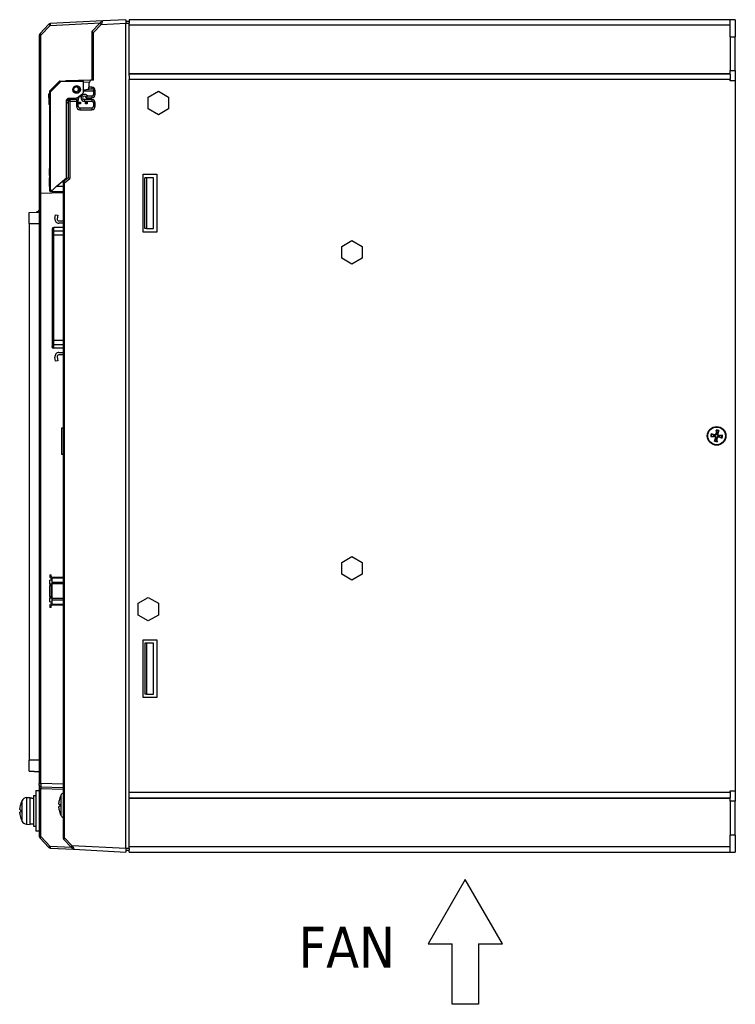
# Model space of a CAD drawing. Extents: x 2664 to 3343, y -1898 to 249.
# Tile 48 of 91: x 2904 to 3115, y -1718 to -1429. Entities that reach past the tile are written whole.
import ezdxf

# ---------------------------------------------------------------- set-up
doc = ezdxf.new("R2010")
doc.units = 0
for name, color, linetype in [('2', 2, 'CONTINUOUS'), ('可見__ISO_', 7, 'CONTINUOUS'), ('窄部可見__ISO_', 7, 'CONTINUOUS')]:
    doc.layers.add(name, color=color, linetype=linetype)
doc.styles.get("Standard").update_dxf_attribs({"font": 'TAHOMA.TTF'})

msp = doc.modelspace()

# ---------------------------------------------------------------- linework, layer by layer
at = {"layer": '2', "color": 7}
for p, q in [((3035.303, -1681.757), (3024.35, -1700.729)), ((3046.257, -1700.729), (3035.303, -1681.757)), ((3024.35, -1700.729), (3031.439, -1700.729)), ((3031.439, -1718.493), (3031.439, -1700.729)), ((3039.168, -1700.729), (3046.257, -1700.729)), ((3039.168, -1700.729), (3039.168, -1718.493)), ((3039.168, -1718.493), (3031.439, -1718.493))]:
    msp.add_line(p, q, dxfattribs=at)
at = {"layer": '可見__ISO_'}
for p, q in [((2935.326, -1428.674), (2928.521, -1429.03)), ((2935.326, -1428.674), (2935.326, -1429.672)), ((3113.326, -1428.674), (2936.326, -1428.674)), ((2936.326, -1428.674), (2936.326, -1429.177)), ((3114.826, -1428.674), (3113.326, -1428.674)), ((3113.326, -1433.674), (3113.326, -1428.674)), ((3114.826, -1428.674), (3114.826, -1433.674)), ((2912.685, -1429.998), (2909.963, -1432.865)), ((2928.521, -1429.03), (2913.021, -1429.842)), ((2927.686, -1429.711), (2925.326, -1432.198)), ((2927.686, -1429.711), (2928.185, -1429.185)), ((2936.326, -1429.177), (2935.326, -1429.177)), ((2935.326, -1672.675), (2935.326, -1429.672)), ((2936.326, -1429.177), (2936.326, -1429.677)), ((2936.326, -1445.108), (2936.326, -1429.677)), ((2909.826, -1433.209), (2909.826, -1479.857)), ((2925.326, -1432.198), (2925.326, -1446.464)), ((2925.326, -1432.198), (2925.326, -1432.198)), ((3113.326, -1433.674), (3113.326, -1443.674)), ((3114.826, -1443.674), (3114.826, -1433.674)), ((3113.326, -1444.674), (2936.326, -1444.674)), ((2936.326, -1445.108), (2936.326, -1446.274)), ((3113.326, -1444.674), (3113.326, -1443.674)), ((3113.326, -1443.674), (3114.826, -1443.674)), ((3113.326, -1444.674), (3113.326, -1446.274)), ((3114.826, -1443.674), (3114.826, -1446.674)), ((2915.738, -1446.829), (2912.914, -1449.653)), ((2915.95, -1446.741), (2916.25, -1446.741)), ((2916.25, -1446.741), (2922.826, -1446.741)), ((2924.926, -1446.475), (2917.813, -1446.661)), ((2922.826, -1449.991), (2922.826, -1446.741)), ((2924.926, -1446.475), (2924.426, -1447.474)), ((2924.426, -1447.474), (2924.426, -1448.539)), ((2924.426, -1449.04), (2924.426, -1448.539)), ((2924.426, -1449.04), (2925.313, -1449.017)), ((2924.426, -1449.04), (2924.426, -1449.174)), ((2925.8, -1446.452), (2924.926, -1446.475)), ((2936.326, -1656.074), (2936.326, -1446.274)), ((3113.326, -1446.674), (3113.326, -1446.274)), ((3114.826, -1446.674), (3113.326, -1446.674)), ((3114.826, -1446.674), (3114.826, -1655.674)), ((2912.626, -1450.577), (2912.626, -1450.497)), ((2912.826, -1450.497), (2912.626, -1450.497)), ((2912.626, -1451.344), (2912.626, -1450.577)), ((2912.626, -1451.345), (2912.626, -1451.344)), ((2912.826, -1451.345), (2912.626, -1451.345)), ((2912.626, -1451.345), (2912.626, -1451.362)), ((2912.826, -1451.362), (2912.626, -1451.362)), ((2912.626, -1451.362), (2912.626, -1451.465)), ((2912.826, -1451.465), (2912.626, -1451.465)), ((2912.626, -1451.69), (2912.626, -1451.465)), ((2912.626, -1451.69), (2912.626, -1451.697)), ((2912.826, -1451.69), (2912.626, -1451.69)), ((2912.826, -1451.697), (2912.626, -1451.697)), ((2912.626, -1451.697), (2912.626, -1451.716)), ((2912.826, -1451.716), (2912.626, -1451.716)), ((2912.626, -1451.716), (2912.626, -1451.723)), ((2912.626, -1451.723), (2912.626, -1452.061)), ((2912.826, -1451.723), (2912.626, -1451.723)), ((2912.826, -1449.865), (2912.826, -1478.941)), ((2918.326, -1451.741), (2917.826, -1452.241)), ((2918.326, -1451.741), (2920.659, -1451.741)), ((2920.959, -1451.641), (2922.626, -1450.391)), ((2921.926, -1451.415), (2921.446, -1451.415)), ((2921.926, -1450.916), (2921.926, -1451.415)), ((2925.826, -1449.674), (2922.826, -1449.674)), ((2923.778, -1450.915), (2923.926, -1450.915)), ((2923.926, -1450.915), (2923.926, -1451.074)), ((2925.326, -1451.174), (2923.991, -1451.174)), ((2925.826, -1449.517), (2925.826, -1450.674)), ((2941.926, -1451.441), (2944.926, -1449.709)), ((2941.926, -1454.906), (2941.926, -1451.441)), ((2944.926, -1449.709), (2947.926, -1451.441)), ((2947.926, -1451.441), (2947.926, -1454.906)), ((2912.826, -1452.061), (2912.626, -1452.061)), ((2912.626, -1452.061), (2912.626, -1452.215)), ((2912.626, -1452.215), (2912.626, -1452.229)), ((2912.826, -1452.215), (2912.626, -1452.215)), ((2912.826, -1452.229), (2912.626, -1452.229)), ((2912.626, -1452.229), (2912.626, -1452.271)), ((2912.826, -1452.271), (2912.626, -1452.271)), ((2912.626, -1452.271), (2912.626, -1452.312)), ((2912.826, -1452.312), (2912.626, -1452.312)), ((2912.626, -1452.312), (2912.626, -1452.398)), ((2912.826, -1452.398), (2912.626, -1452.398)), ((2912.626, -1452.398), (2912.626, -1452.503)), ((2912.826, -1452.503), (2912.626, -1452.503)), ((2912.626, -1452.503), (2912.626, -1452.57)), ((2912.826, -1452.57), (2912.626, -1452.57)), ((2912.626, -1452.57), (2912.626, -1452.652)), ((2912.826, -1452.652), (2912.626, -1452.652)), ((2912.626, -1452.652), (2912.626, -1452.775)), ((2912.826, -1452.775), (2912.626, -1452.775)), ((2912.626, -1452.775), (2912.626, -1452.845)), ((2912.626, -1452.845), (2912.626, -1453.625)), ((2912.626, -1453.625), (2912.626, -1453.645)), ((2912.826, -1453.625), (2912.626, -1453.625)), ((2912.826, -1453.645), (2912.626, -1453.645)), ((2912.626, -1453.645), (2912.626, -1453.657)), ((2912.826, -1453.657), (2912.626, -1453.657)), ((2912.626, -1453.663), (2912.626, -1453.657)), ((2912.826, -1453.663), (2912.626, -1453.663)), ((2918.326, -1452.174), (2917.826, -1452.674)), ((2917.826, -1475.241), (2917.826, -1452.241)), ((2918.326, -1452.174), (2918.826, -1452.174)), ((2918.326, -1452.674), (2918.326, -1475.174)), ((2920.826, -1452.174), (2918.826, -1452.174)), ((2921.326, -1452.674), (2921.326, -1452.377)), ((2921.326, -1454.174), (2921.326, -1452.674)), ((2921.426, -1453.415), (2921.426, -1452.915)), ((2921.426, -1452.915), (2921.926, -1452.915)), ((2921.926, -1453.415), (2921.426, -1453.415)), ((2925.326, -1454.674), (2921.826, -1454.674)), ((2921.926, -1452.915), (2921.926, -1453.415)), ((2923.126, -1452.674), (2925.326, -1452.674)), ((2923.426, -1453.415), (2923.426, -1452.915)), ((2923.426, -1452.915), (2923.926, -1452.915)), ((2923.926, -1453.415), (2923.426, -1453.415)), ((2923.926, -1452.915), (2923.926, -1453.415)), ((2925.826, -1453.174), (2925.826, -1454.174)), ((2944.926, -1456.638), (2941.926, -1454.906)), ((2947.926, -1454.906), (2944.926, -1456.638)), ((2912.726, -1472.495), (2912.726, -1472.502)), ((2912.826, -1472.495), (2912.726, -1472.495)), ((2912.826, -1472.502), (2912.726, -1472.502)), ((2912.726, -1472.502), (2912.726, -1472.524)), ((2912.826, -1472.524), (2912.726, -1472.524)), ((2912.726, -1472.524), (2912.726, -1472.531)), ((2912.826, -1472.531), (2912.726, -1472.531)), ((2912.726, -1472.531), (2912.726, -1474.53)), ((2912.826, -1474.53), (2912.726, -1474.53)), ((2912.726, -1474.53), (2912.726, -1474.532)), ((2912.826, -1474.532), (2912.726, -1474.532)), ((2912.726, -1474.532), (2912.726, -1474.556)), ((2912.826, -1474.556), (2912.726, -1474.556)), ((2912.726, -1474.556), (2912.726, -1474.565)), ((2912.826, -1474.565), (2912.726, -1474.565)), ((2918.326, -1475.174), (2917.006, -1476.274)), ((2940.426, -1491.174), (2940.426, -1474.174)), ((2940.426, -1474.174), (2944.426, -1474.174)), ((2941.426, -1475.174), (2940.926, -1475.174)), ((2940.926, -1490.174), (2940.926, -1475.174)), ((2941.426, -1475.174), (2941.426, -1490.174)), ((2943.426, -1475.174), (2941.426, -1475.174)), ((2943.426, -1490.174), (2943.426, -1475.174)), ((2944.426, -1474.174), (2944.426, -1491.174)), ((2912.826, -1475.241), (2912.726, -1475.241)), ((2912.726, -1475.241), (2912.726, -1477.741)), ((2912.826, -1477.741), (2912.726, -1477.741)), ((2914.826, -1477.741), (2913.626, -1478.941)), ((2914.826, -1477.741), (2917.826, -1475.241)), ((2916.826, -1477.741), (2914.826, -1477.741)), ((2916.626, -1476.241), (2916.826, -1476.241)), ((2916.826, -1476.075), (2916.826, -1476.658)), ((2916.826, -1476.658), (2916.826, -1479.174)), ((2909.826, -1479.857), (2910.313, -1479.844)), ((2909.826, -1479.857), (2909.826, -1653.503)), ((2916.826, -1479.674), (2910.313, -1479.844)), ((2913.126, -1479.241), (2913.326, -1479.241)), ((2913.626, -1478.941), (2913.326, -1479.241)), ((2913.326, -1479.241), (2916.826, -1479.241)), ((2917.096, -1479.174), (2916.826, -1479.174)), ((2916.826, -1479.174), (2916.826, -1479.241)), ((2916.826, -1479.674), (2917.096, -1479.666)), ((2916.826, -1479.674), (2916.826, -1669.505)), ((2917.096, -1479.174), (2917.096, -1479.666)), ((2906.826, -1485.435), (2909.826, -1485.331)), ((2906.826, -1488.673), (2906.826, -1485.435)), ((2914.443, -1487.205), (2914.634, -1486.064)), ((2914.634, -1486.064), (2915.324, -1486.179)), ((2915.324, -1486.179), (2915.133, -1487.32)), ((2906.826, -1488.673), (2906.826, -1646.673)), ((2915.626, -1487.903), (2916.826, -1487.903)), ((2916.826, -1488.603), (2915.626, -1488.603)), ((2913.592, -1490.338), (2913.592, -1490.364)), ((2913.592, -1490.364), (2913.592, -1491.385)), ((2913.592, -1491.385), (2913.592, -1492.128)), ((2913.592, -1492.128), (2913.592, -1523.107)), ((2916.826, -1489.838), (2914.092, -1489.838)), ((2916.826, -1489.838), (2914.092, -1489.838)), ((2916.826, -1489.838), (2914.092, -1489.838)), ((2944.426, -1491.174), (2940.426, -1491.174)), ((2941.426, -1490.174), (2940.926, -1490.174)), ((2941.426, -1490.174), (2943.426, -1490.174)), ((2998.926, -1495.441), (3001.926, -1493.709)), ((2998.926, -1498.906), (2998.926, -1495.441)), ((3001.926, -1493.709), (3004.926, -1495.441)), ((3004.926, -1495.441), (3004.926, -1498.906)), ((3001.926, -1500.638), (2998.926, -1498.906)), ((3004.926, -1498.906), (3001.926, -1500.638)), ((2913.592, -1523.107), (2913.592, -1523.85)), ((2913.592, -1523.85), (2913.592, -1524.871)), ((2913.592, -1524.871), (2913.592, -1524.898)), ((2916.826, -1525.398), (2914.092, -1525.398)), ((2915.626, -1526.633), (2916.826, -1526.633)), ((2916.826, -1527.333), (2915.626, -1527.333)), ((2914.634, -1529.172), (2914.443, -1528.031)), ((2915.324, -1529.056), (2914.634, -1529.172)), ((2915.133, -1527.915), (2915.324, -1529.056)), ((2916.826, -1548.903), (2916.426, -1548.903)), ((2916.426, -1548.903), (2916.426, -1556.703)), ((3107.731, -1550.524), (3108.602, -1550.805)), ((3109.162, -1549.459), (3109.181, -1550.374)), ((3109.976, -1549.578), (3109.694, -1550.449)), ((3107.611, -1551.338), (3108.527, -1551.318)), ((3108.676, -1552.769), (3108.958, -1551.898)), ((3109.49, -1552.888), (3109.471, -1551.973)), ((3110.922, -1551.823), (3110.05, -1551.542)), ((3111.041, -1551.01), (3110.126, -1551.029)), ((2916.826, -1556.703), (2916.426, -1556.703)), ((2998.926, -1588.441), (3001.926, -1586.709)), ((3001.926, -1586.709), (3004.926, -1588.441)), ((2998.926, -1591.906), (2998.926, -1588.441)), ((3004.926, -1588.441), (3004.926, -1591.906)), ((2912.926, -1592.074), (2913.326, -1592.074)), ((2912.926, -1592.074), (2912.926, -1592.574)), ((2913.526, -1593.674), (2912.926, -1593.674)), ((2912.926, -1594.774), (2912.926, -1593.674)), ((2913.326, -1592.574), (2913.326, -1592.074)), ((2913.526, -1592.774), (2913.626, -1592.774)), ((2913.626, -1593.174), (2913.526, -1593.174)), ((2913.526, -1593.674), (2913.626, -1593.674)), ((2913.626, -1592.774), (2916.826, -1592.774)), ((2913.626, -1592.945), (2913.626, -1592.774)), ((2913.626, -1594.345), (2913.626, -1592.945)), ((3001.926, -1593.638), (2998.926, -1591.906)), ((3004.926, -1591.906), (3001.926, -1593.638)), ((2912.926, -1594.774), (2913.326, -1594.774)), ((2912.926, -1594.774), (2912.926, -1595.274)), ((2912.926, -1598.474), (2912.926, -1595.274)), ((2913.326, -1594.774), (2913.526, -1594.774)), ((2913.326, -1595.274), (2913.326, -1594.774)), ((2913.326, -1595.274), (2913.326, -1598.474)), ((2913.526, -1594.774), (2913.626, -1594.774)), ((2913.626, -1594.774), (2913.626, -1594.345)), ((2912.926, -1598.474), (2912.926, -1598.974)), ((2913.326, -1598.974), (2912.926, -1598.974)), ((2912.926, -1600.074), (2912.926, -1598.974)), ((2913.326, -1598.974), (2913.326, -1598.474)), ((2913.526, -1598.974), (2913.326, -1598.974)), ((2913.626, -1598.974), (2913.526, -1598.974)), ((2913.626, -1599.402), (2913.626, -1598.974)), ((2913.626, -1600.802), (2913.626, -1599.402)), ((2938.926, -1600.441), (2941.926, -1598.709)), ((2941.926, -1598.709), (2944.926, -1600.441)), ((2912.926, -1600.074), (2913.526, -1600.074)), ((2912.926, -1601.174), (2912.926, -1601.674)), ((2913.326, -1601.674), (2912.926, -1601.674)), ((2913.326, -1601.674), (2913.326, -1601.174)), ((2913.626, -1600.074), (2913.526, -1600.074)), ((2913.526, -1600.574), (2913.626, -1600.574)), ((2913.626, -1600.974), (2913.526, -1600.974)), ((2913.626, -1600.974), (2913.626, -1600.802)), ((2916.826, -1600.974), (2913.626, -1600.974)), ((2938.926, -1603.906), (2938.926, -1600.441)), ((2944.926, -1600.441), (2944.926, -1603.906)), ((2941.926, -1605.638), (2938.926, -1603.906)), ((2944.926, -1603.906), (2941.926, -1605.638)), ((2940.426, -1611.174), (2944.426, -1611.174)), ((2940.426, -1628.174), (2940.426, -1611.174)), ((2944.426, -1611.174), (2944.426, -1628.174)), ((2941.426, -1612.174), (2940.926, -1612.174)), ((2940.926, -1612.174), (2940.926, -1627.174)), ((2941.426, -1612.174), (2941.426, -1627.174)), ((2943.426, -1612.174), (2941.426, -1612.174)), ((2943.426, -1627.174), (2943.426, -1612.174)), ((2944.426, -1628.174), (2940.426, -1628.174)), ((2941.426, -1627.174), (2940.926, -1627.174)), ((2941.426, -1627.174), (2943.426, -1627.174)), ((2906.826, -1649.912), (2906.826, -1646.673)), ((2906.826, -1649.912), (2906.826, -1649.912)), ((2909.826, -1650.016), (2906.826, -1649.912)), ((2909.826, -1654.003), (2909.826, -1653.503)), ((2909.826, -1654.003), (2909.826, -1655.003)), ((2910.313, -1654.503), (2916.826, -1654.674)), ((2906.067, -1657.666), (2907.126, -1657.574)), ((2907.126, -1665.574), (2907.126, -1657.574)), ((2908.126, -1657.074), (2908.126, -1666.074)), ((2908.126, -1657.074), (2908.826, -1657.074)), ((2908.826, -1655.574), (2909.826, -1655.574)), ((2908.826, -1655.574), (2908.826, -1667.574)), ((2909.826, -1655.003), (2909.826, -1669.138)), ((2936.326, -1657.239), (2936.326, -1656.074)), ((2936.326, -1672.67), (2936.326, -1657.239)), ((2936.326, -1657.674), (3113.326, -1657.674)), ((3113.326, -1656.074), (3113.326, -1655.674)), ((3113.326, -1655.674), (3114.826, -1655.674)), ((3113.326, -1656.074), (3113.326, -1657.674)), ((3113.326, -1658.674), (3113.326, -1657.674)), ((3114.826, -1655.674), (3114.826, -1658.674)), ((2907.676, -1657.774), (2908.126, -1657.774)), ((2915.912, -1659.641), (2915.912, -1660.206)), ((3114.826, -1658.674), (3113.326, -1658.674)), ((3113.326, -1658.674), (3113.326, -1668.674)), ((3114.826, -1668.674), (3114.826, -1658.674)), ((2904.412, -1661.291), (2904.412, -1661.856)), ((2906.067, -1665.481), (2907.126, -1665.574)), ((2907.126, -1665.374), (2908.126, -1665.374)), ((2908.126, -1666.074), (2908.826, -1666.074)), ((2909.826, -1667.574), (2908.826, -1667.574)), ((3113.326, -1673.674), (3113.326, -1668.674)), ((3114.826, -1668.674), (3114.826, -1673.674)), ((2909.963, -1669.482), (2912.685, -1672.349)), ((2916.963, -1669.849), (2919.186, -1672.191)), ((2919.685, -1672.716), (2919.186, -1672.191)), ((2913.021, -1672.505), (2920.021, -1672.871)), ((2920.021, -1672.871), (2935.326, -1673.674)), ((2935.326, -1672.675), (2935.326, -1673.674)), ((2935.326, -1673.17), (2936.326, -1673.17)), ((2936.326, -1672.67), (2936.326, -1673.17)), ((2936.326, -1673.674), (2936.326, -1673.17)), ((2936.326, -1673.674), (3113.326, -1673.674)), ((3113.326, -1673.674), (3114.826, -1673.674))]:
    msp.add_line(p, q, dxfattribs=at)
at = {"layer": '可見__ISO_', "flags": 128}
for points in [[(2923.6, -1451.674), (2923.626, -1451.647), (2923.651, -1451.62), (2923.676, -1451.592), (2923.7, -1451.564), (2923.723, -1451.536), (2923.746, -1451.507), (2923.768, -1451.479), (2923.79, -1451.451), (2923.81, -1451.423), (2923.83, -1451.396), (2923.849, -1451.37), (2923.867, -1451.344), (2923.884, -1451.32), (2923.9, -1451.297), (2923.915, -1451.275), (2923.929, -1451.255), (2923.941, -1451.237), (2923.953, -1451.221), (2923.963, -1451.207), (2923.971, -1451.195), (2923.979, -1451.186), (2923.984, -1451.179), (2923.989, -1451.175), (2923.991, -1451.174)], [(2909.826, -1484.365), (2909.823, -1484.442), (2909.814, -1484.519), (2909.799, -1484.593), (2909.78, -1484.665), (2909.755, -1484.734), (2909.727, -1484.799), (2909.694, -1484.861), (2909.659, -1484.917), (2909.622, -1484.97), (2909.584, -1485.017), (2909.543, -1485.062), (2909.5, -1485.104), (2909.454, -1485.143), (2909.406, -1485.179), (2909.356, -1485.213), (2909.304, -1485.243), (2909.252, -1485.27), (2909.198, -1485.293), (2909.144, -1485.313), (2909.089, -1485.33), (2909.034, -1485.343), (2908.979, -1485.353), (2908.925, -1485.36), (2908.871, -1485.364)], [(2914.092, -1525.398), (2913.901, -1525.36), (2913.738, -1525.252), (2913.63, -1525.089), (2913.592, -1524.898)], [(3107.731, -1550.524), (3107.737, -1550.526), (3107.744, -1550.528), (3107.751, -1550.53), (3107.758, -1550.533), (3107.765, -1550.535), (3107.772, -1550.538), (3107.778, -1550.54), (3107.785, -1550.542), (3107.791, -1550.544), (3107.797, -1550.547), (3107.803, -1550.549), (3107.809, -1550.551), (3107.815, -1550.553), (3107.82, -1550.556), (3107.826, -1550.558), (3107.831, -1550.56), (3107.835, -1550.562), (3107.84, -1550.564), (3107.844, -1550.566), (3107.848, -1550.567), (3107.852, -1550.569), (3107.856, -1550.571), (3107.859, -1550.573), (3107.862, -1550.574)], [(3109.337, -1550.509), (3109.33, -1550.545), (3109.321, -1550.58), (3109.309, -1550.615), (3109.296, -1550.65), (3109.28, -1550.684), (3109.263, -1550.716), (3109.243, -1550.748), (3109.221, -1550.778), (3109.197, -1550.807), (3109.171, -1550.835), (3109.142, -1550.861), (3109.112, -1550.886), (3109.079, -1550.908), (3109.046, -1550.928), (3109.012, -1550.945), (3108.977, -1550.959), (3108.942, -1550.972), (3108.906, -1550.981), (3108.87, -1550.989), (3108.833, -1550.994), (3108.796, -1550.997), (3108.759, -1550.998), (3108.723, -1550.997), (3108.687, -1550.993)], [(3109.173, -1549.6), (3109.172, -1549.596), (3109.171, -1549.592), (3109.171, -1549.588), (3109.17, -1549.584), (3109.17, -1549.579), (3109.169, -1549.575), (3109.168, -1549.57), (3109.168, -1549.565), (3109.167, -1549.559), (3109.167, -1549.554), (3109.166, -1549.548), (3109.166, -1549.541), (3109.165, -1549.535), (3109.165, -1549.529), (3109.165, -1549.522), (3109.164, -1549.516), (3109.164, -1549.509), (3109.163, -1549.502), (3109.163, -1549.495), (3109.163, -1549.487), (3109.163, -1549.48), (3109.162, -1549.473), (3109.162, -1549.466), (3109.162, -1549.459)], [(3109.173, -1549.6), (3109.182, -1549.644), (3109.19, -1549.687), (3109.198, -1549.729), (3109.206, -1549.769), (3109.214, -1549.809), (3109.222, -1549.846), (3109.229, -1549.883), (3109.236, -1549.919), (3109.243, -1549.953), (3109.25, -1549.987), (3109.256, -1550.019), (3109.262, -1550.051), (3109.268, -1550.082), (3109.274, -1550.112), (3109.28, -1550.141), (3109.286, -1550.169), (3109.291, -1550.197), (3109.296, -1550.223), (3109.302, -1550.25), (3109.307, -1550.275), (3109.312, -1550.3), (3109.316, -1550.324), (3109.321, -1550.348), (3109.326, -1550.371)], [(3109.326, -1550.371), (3109.327, -1550.377), (3109.328, -1550.383), (3109.329, -1550.389), (3109.33, -1550.395), (3109.331, -1550.4), (3109.331, -1550.406), (3109.332, -1550.412), (3109.333, -1550.418), (3109.334, -1550.424), (3109.334, -1550.43), (3109.335, -1550.435), (3109.335, -1550.441), (3109.336, -1550.447), (3109.336, -1550.453), (3109.336, -1550.458), (3109.337, -1550.464), (3109.337, -1550.47), (3109.337, -1550.475), (3109.337, -1550.481), (3109.337, -1550.487), (3109.337, -1550.492), (3109.337, -1550.498), (3109.337, -1550.504), (3109.337, -1550.509)], [(3109.99, -1551.184), (3109.955, -1551.177), (3109.919, -1551.168), (3109.884, -1551.157), (3109.85, -1551.144), (3109.816, -1551.128), (3109.783, -1551.11), (3109.752, -1551.09), (3109.721, -1551.068), (3109.692, -1551.044), (3109.665, -1551.018), (3109.638, -1550.99), (3109.614, -1550.959), (3109.592, -1550.927), (3109.572, -1550.894), (3109.555, -1550.86), (3109.54, -1550.825), (3109.528, -1550.79), (3109.518, -1550.754), (3109.511, -1550.717), (3109.505, -1550.681), (3109.502, -1550.644), (3109.501, -1550.607), (3109.503, -1550.57), (3109.507, -1550.534)], [(3109.507, -1550.534), (3109.508, -1550.529), (3109.51, -1550.523), (3109.511, -1550.518), (3109.513, -1550.513), (3109.514, -1550.507), (3109.516, -1550.502), (3109.518, -1550.496), (3109.52, -1550.491), (3109.522, -1550.486), (3109.524, -1550.48), (3109.526, -1550.475), (3109.528, -1550.469), (3109.53, -1550.464), (3109.532, -1550.459), (3109.534, -1550.453), (3109.537, -1550.448), (3109.539, -1550.442), (3109.541, -1550.437), (3109.544, -1550.432), (3109.546, -1550.426), (3109.549, -1550.421), (3109.552, -1550.416), (3109.554, -1550.41), (3109.557, -1550.405)], [(3109.557, -1550.405), (3109.568, -1550.384), (3109.579, -1550.363), (3109.591, -1550.341), (3109.603, -1550.319), (3109.615, -1550.296), (3109.627, -1550.272), (3109.64, -1550.248), (3109.653, -1550.223), (3109.667, -1550.198), (3109.681, -1550.171), (3109.695, -1550.144), (3109.71, -1550.117), (3109.725, -1550.088), (3109.74, -1550.059), (3109.756, -1550.029), (3109.773, -1549.997), (3109.79, -1549.965), (3109.807, -1549.932), (3109.825, -1549.898), (3109.844, -1549.863), (3109.863, -1549.827), (3109.883, -1549.789), (3109.904, -1549.75), (3109.925, -1549.71)], [(3109.976, -1549.578), (3109.974, -1549.585), (3109.971, -1549.592), (3109.969, -1549.598), (3109.967, -1549.605), (3109.964, -1549.612), (3109.962, -1549.619), (3109.96, -1549.626), (3109.957, -1549.632), (3109.955, -1549.638), (3109.953, -1549.644), (3109.951, -1549.65), (3109.948, -1549.656), (3109.946, -1549.662), (3109.944, -1549.668), (3109.942, -1549.673), (3109.94, -1549.678), (3109.938, -1549.683), (3109.936, -1549.687), (3109.934, -1549.692), (3109.932, -1549.696), (3109.93, -1549.7), (3109.928, -1549.703), (3109.927, -1549.707), (3109.925, -1549.71)], [(3107.752, -1551.327), (3107.749, -1551.328), (3107.745, -1551.328), (3107.741, -1551.329), (3107.736, -1551.329), (3107.732, -1551.33), (3107.727, -1551.331), (3107.722, -1551.331), (3107.717, -1551.332), (3107.712, -1551.332), (3107.706, -1551.333), (3107.7, -1551.333), (3107.694, -1551.334), (3107.687, -1551.334), (3107.681, -1551.335), (3107.675, -1551.335), (3107.668, -1551.335), (3107.661, -1551.336), (3107.654, -1551.336), (3107.647, -1551.336), (3107.64, -1551.337), (3107.633, -1551.337), (3107.625, -1551.337), (3107.618, -1551.337), (3107.611, -1551.338)], [(3107.752, -1551.327), (3107.797, -1551.318), (3107.84, -1551.309), (3107.882, -1551.301), (3107.922, -1551.293), (3107.961, -1551.285), (3107.999, -1551.278), (3108.036, -1551.271), (3108.071, -1551.263), (3108.106, -1551.257), (3108.139, -1551.25), (3108.172, -1551.244), (3108.203, -1551.237), (3108.234, -1551.231), (3108.264, -1551.225), (3108.293, -1551.219), (3108.322, -1551.214), (3108.349, -1551.208), (3108.376, -1551.203), (3108.402, -1551.198), (3108.428, -1551.193), (3108.452, -1551.188), (3108.477, -1551.183), (3108.5, -1551.179), (3108.523, -1551.174)], [(3108.557, -1550.942), (3108.537, -1550.932), (3108.515, -1550.92), (3108.493, -1550.909), (3108.471, -1550.897), (3108.448, -1550.885), (3108.425, -1550.872), (3108.4, -1550.859), (3108.375, -1550.846), (3108.35, -1550.833), (3108.324, -1550.819), (3108.297, -1550.805), (3108.269, -1550.79), (3108.241, -1550.775), (3108.211, -1550.759), (3108.181, -1550.743), (3108.15, -1550.727), (3108.118, -1550.71), (3108.085, -1550.692), (3108.051, -1550.674), (3108.015, -1550.656), (3107.979, -1550.636), (3107.942, -1550.616), (3107.903, -1550.596), (3107.863, -1550.574)], [(3108.523, -1551.174), (3108.529, -1551.173), (3108.535, -1551.172), (3108.541, -1551.171), (3108.547, -1551.17), (3108.553, -1551.169), (3108.559, -1551.168), (3108.565, -1551.167), (3108.57, -1551.167), (3108.576, -1551.166), (3108.582, -1551.165), (3108.588, -1551.165), (3108.594, -1551.164), (3108.599, -1551.164), (3108.605, -1551.164), (3108.611, -1551.163), (3108.617, -1551.163), (3108.622, -1551.163), (3108.628, -1551.163), (3108.634, -1551.163), (3108.639, -1551.162), (3108.645, -1551.162), (3108.651, -1551.163), (3108.656, -1551.163), (3108.662, -1551.163)], [(3108.687, -1550.993), (3108.681, -1550.992), (3108.676, -1550.99), (3108.67, -1550.988), (3108.665, -1550.987), (3108.66, -1550.985), (3108.654, -1550.983), (3108.649, -1550.982), (3108.643, -1550.98), (3108.638, -1550.978), (3108.633, -1550.976), (3108.627, -1550.974), (3108.622, -1550.972), (3108.616, -1550.97), (3108.611, -1550.968), (3108.606, -1550.965), (3108.6, -1550.963), (3108.595, -1550.961), (3108.59, -1550.958), (3108.584, -1550.956), (3108.579, -1550.953), (3108.573, -1550.951), (3108.568, -1550.948), (3108.563, -1550.945), (3108.557, -1550.942)], [(3108.662, -1551.163), (3108.697, -1551.17), (3108.733, -1551.179), (3108.768, -1551.19), (3108.802, -1551.204), (3108.836, -1551.219), (3108.869, -1551.237), (3108.9, -1551.257), (3108.931, -1551.279), (3108.96, -1551.303), (3108.987, -1551.329), (3109.014, -1551.357), (3109.038, -1551.388), (3109.06, -1551.42), (3109.08, -1551.453), (3109.097, -1551.487), (3109.112, -1551.522), (3109.124, -1551.557), (3109.134, -1551.593), (3109.142, -1551.63), (3109.147, -1551.666), (3109.15, -1551.703), (3109.151, -1551.74), (3109.149, -1551.777), (3109.145, -1551.813)], [(3108.676, -1552.769), (3108.678, -1552.762), (3108.681, -1552.756), (3108.683, -1552.749), (3108.685, -1552.742), (3108.688, -1552.735), (3108.69, -1552.728), (3108.692, -1552.721), (3108.695, -1552.715), (3108.697, -1552.709), (3108.699, -1552.703), (3108.701, -1552.697), (3108.704, -1552.691), (3108.706, -1552.685), (3108.708, -1552.679), (3108.71, -1552.674), (3108.712, -1552.669), (3108.714, -1552.664), (3108.716, -1552.66), (3108.718, -1552.655), (3108.72, -1552.651), (3108.722, -1552.647), (3108.724, -1552.644), (3108.725, -1552.64), (3108.727, -1552.637)], [(3109.095, -1551.942), (3109.084, -1551.963), (3109.073, -1551.984), (3109.061, -1552.006), (3109.049, -1552.028), (3109.037, -1552.051), (3109.025, -1552.075), (3109.012, -1552.099), (3108.999, -1552.124), (3108.985, -1552.15), (3108.971, -1552.176), (3108.957, -1552.203), (3108.942, -1552.23), (3108.927, -1552.259), (3108.912, -1552.288), (3108.896, -1552.318), (3108.879, -1552.35), (3108.862, -1552.382), (3108.845, -1552.415), (3108.827, -1552.449), (3108.808, -1552.484), (3108.789, -1552.52), (3108.769, -1552.558), (3108.748, -1552.597), (3108.727, -1552.637)], [(3109.145, -1551.813), (3109.144, -1551.818), (3109.142, -1551.824), (3109.141, -1551.829), (3109.139, -1551.835), (3109.138, -1551.84), (3109.136, -1551.845), (3109.134, -1551.851), (3109.132, -1551.856), (3109.13, -1551.862), (3109.128, -1551.867), (3109.126, -1551.872), (3109.124, -1551.878), (3109.122, -1551.883), (3109.12, -1551.889), (3109.118, -1551.894), (3109.115, -1551.899), (3109.113, -1551.905), (3109.111, -1551.91), (3109.108, -1551.915), (3109.106, -1551.921), (3109.103, -1551.926), (3109.1, -1551.931), (3109.098, -1551.937), (3109.095, -1551.942)], [(3109.315, -1551.838), (3109.322, -1551.802), (3109.331, -1551.767), (3109.343, -1551.732), (3109.356, -1551.697), (3109.372, -1551.664), (3109.389, -1551.631), (3109.409, -1551.599), (3109.431, -1551.569), (3109.455, -1551.54), (3109.481, -1551.512), (3109.51, -1551.486), (3109.54, -1551.461), (3109.573, -1551.439), (3109.606, -1551.42), (3109.64, -1551.402), (3109.675, -1551.388), (3109.71, -1551.376), (3109.746, -1551.366), (3109.782, -1551.358), (3109.819, -1551.353), (3109.856, -1551.35), (3109.893, -1551.349), (3109.929, -1551.35), (3109.965, -1551.354)], [(3109.327, -1551.976), (3109.325, -1551.97), (3109.324, -1551.964), (3109.323, -1551.958), (3109.322, -1551.953), (3109.321, -1551.947), (3109.321, -1551.941), (3109.32, -1551.935), (3109.319, -1551.929), (3109.319, -1551.923), (3109.318, -1551.918), (3109.317, -1551.912), (3109.317, -1551.906), (3109.316, -1551.9), (3109.316, -1551.894), (3109.316, -1551.889), (3109.315, -1551.883), (3109.315, -1551.877), (3109.315, -1551.872), (3109.315, -1551.866), (3109.315, -1551.86), (3109.315, -1551.855), (3109.315, -1551.849), (3109.315, -1551.843), (3109.315, -1551.838)], [(3109.479, -1552.747), (3109.471, -1552.703), (3109.462, -1552.66), (3109.454, -1552.618), (3109.446, -1552.578), (3109.438, -1552.539), (3109.43, -1552.501), (3109.423, -1552.464), (3109.416, -1552.428), (3109.409, -1552.394), (3109.402, -1552.36), (3109.396, -1552.328), (3109.39, -1552.296), (3109.384, -1552.265), (3109.378, -1552.235), (3109.372, -1552.206), (3109.366, -1552.178), (3109.361, -1552.15), (3109.356, -1552.124), (3109.35, -1552.097), (3109.345, -1552.072), (3109.34, -1552.047), (3109.336, -1552.023), (3109.331, -1551.999), (3109.327, -1551.976)], [(3109.479, -1552.748), (3109.48, -1552.751), (3109.481, -1552.755), (3109.481, -1552.759), (3109.482, -1552.763), (3109.483, -1552.768), (3109.483, -1552.772), (3109.484, -1552.777), (3109.484, -1552.782), (3109.485, -1552.788), (3109.485, -1552.793), (3109.486, -1552.799), (3109.486, -1552.806), (3109.487, -1552.812), (3109.487, -1552.819), (3109.488, -1552.825), (3109.488, -1552.831), (3109.488, -1552.838), (3109.489, -1552.845), (3109.489, -1552.852), (3109.489, -1552.86), (3109.489, -1552.867), (3109.49, -1552.874), (3109.49, -1552.881), (3109.49, -1552.888)], [(3109.965, -1551.354), (3109.971, -1551.356), (3109.976, -1551.357), (3109.982, -1551.359), (3109.987, -1551.36), (3109.992, -1551.362), (3109.998, -1551.364), (3110.003, -1551.365), (3110.009, -1551.367), (3110.014, -1551.369), (3110.019, -1551.371), (3110.025, -1551.373), (3110.03, -1551.375), (3110.036, -1551.377), (3110.041, -1551.38), (3110.046, -1551.382), (3110.052, -1551.384), (3110.057, -1551.386), (3110.063, -1551.389), (3110.068, -1551.391), (3110.073, -1551.394), (3110.079, -1551.396), (3110.084, -1551.399), (3110.089, -1551.402), (3110.095, -1551.405)], [(3110.129, -1551.173), (3110.123, -1551.174), (3110.117, -1551.175), (3110.111, -1551.176), (3110.105, -1551.177), (3110.099, -1551.178), (3110.093, -1551.179), (3110.087, -1551.18), (3110.082, -1551.18), (3110.076, -1551.181), (3110.07, -1551.182), (3110.064, -1551.182), (3110.058, -1551.183), (3110.053, -1551.183), (3110.047, -1551.183), (3110.041, -1551.184), (3110.035, -1551.184), (3110.03, -1551.184), (3110.024, -1551.184), (3110.018, -1551.185), (3110.013, -1551.185), (3110.007, -1551.185), (3110.002, -1551.185), (3109.996, -1551.184), (3109.99, -1551.184)], [(3110.095, -1551.405), (3110.115, -1551.416), (3110.137, -1551.427), (3110.159, -1551.438), (3110.181, -1551.45), (3110.204, -1551.462), (3110.228, -1551.475), (3110.252, -1551.488), (3110.277, -1551.501), (3110.302, -1551.514), (3110.328, -1551.528), (3110.355, -1551.542), (3110.383, -1551.557), (3110.411, -1551.572), (3110.441, -1551.588), (3110.471, -1551.604), (3110.502, -1551.62), (3110.534, -1551.637), (3110.567, -1551.655), (3110.601, -1551.673), (3110.637, -1551.692), (3110.673, -1551.711), (3110.71, -1551.731), (3110.749, -1551.751), (3110.789, -1551.773)], [(3110.9, -1551.02), (3110.855, -1551.029), (3110.812, -1551.038), (3110.77, -1551.046), (3110.73, -1551.054), (3110.691, -1551.062), (3110.653, -1551.069), (3110.616, -1551.077), (3110.581, -1551.084), (3110.546, -1551.09), (3110.513, -1551.097), (3110.48, -1551.104), (3110.449, -1551.11), (3110.418, -1551.116), (3110.388, -1551.122), (3110.359, -1551.128), (3110.33, -1551.133), (3110.303, -1551.139), (3110.276, -1551.144), (3110.25, -1551.149), (3110.224, -1551.154), (3110.2, -1551.159), (3110.175, -1551.164), (3110.152, -1551.169), (3110.129, -1551.173)], [(3110.922, -1551.823), (3110.915, -1551.821), (3110.908, -1551.819), (3110.901, -1551.817), (3110.894, -1551.814), (3110.887, -1551.812), (3110.88, -1551.81), (3110.874, -1551.807), (3110.867, -1551.805), (3110.861, -1551.803), (3110.855, -1551.8), (3110.849, -1551.798), (3110.843, -1551.796), (3110.838, -1551.794), (3110.832, -1551.791), (3110.826, -1551.789), (3110.821, -1551.787), (3110.817, -1551.785), (3110.812, -1551.783), (3110.808, -1551.781), (3110.804, -1551.78), (3110.8, -1551.778), (3110.796, -1551.776), (3110.793, -1551.774), (3110.79, -1551.773)], [(3110.9, -1551.02), (3110.903, -1551.02), (3110.907, -1551.019), (3110.911, -1551.018), (3110.916, -1551.018), (3110.92, -1551.017), (3110.925, -1551.016), (3110.93, -1551.016), (3110.935, -1551.015), (3110.94, -1551.015), (3110.946, -1551.014), (3110.952, -1551.014), (3110.958, -1551.013), (3110.965, -1551.013), (3110.971, -1551.012), (3110.977, -1551.012), (3110.984, -1551.012), (3110.991, -1551.011), (3110.998, -1551.011), (3111.005, -1551.011), (3111.012, -1551.01), (3111.019, -1551.01), (3111.027, -1551.01), (3111.034, -1551.01), (3111.041, -1551.01)], [(2915.576, -1659.536), (2915.574, -1659.534), (2915.572, -1659.531), (2915.57, -1659.527), (2915.569, -1659.521), (2915.567, -1659.515), (2915.566, -1659.507), (2915.565, -1659.498), (2915.564, -1659.488), (2915.563, -1659.476), (2915.563, -1659.464), (2915.563, -1659.451), (2915.562, -1659.438), (2915.562, -1659.424), (2915.563, -1659.408), (2915.563, -1659.392), (2915.564, -1659.375), (2915.565, -1659.358), (2915.566, -1659.339), (2915.567, -1659.32), (2915.568, -1659.301), (2915.57, -1659.281), (2915.572, -1659.261), (2915.574, -1659.241), (2915.576, -1659.221)], [(2915.576, -1660.626), (2915.574, -1660.607), (2915.572, -1660.587), (2915.57, -1660.567), (2915.569, -1660.548), (2915.567, -1660.528), (2915.566, -1660.509), (2915.565, -1660.491), (2915.564, -1660.473), (2915.563, -1660.456), (2915.563, -1660.439), (2915.563, -1660.424), (2915.562, -1660.409), (2915.562, -1660.396), (2915.563, -1660.383), (2915.563, -1660.371), (2915.564, -1660.36), (2915.565, -1660.35), (2915.566, -1660.341), (2915.567, -1660.333), (2915.568, -1660.326), (2915.57, -1660.321), (2915.572, -1660.316), (2915.574, -1660.313), (2915.576, -1660.312)], [(2904.076, -1661.186), (2904.074, -1661.184), (2904.072, -1661.181), (2904.07, -1661.177), (2904.069, -1661.171), (2904.067, -1661.165), (2904.066, -1661.157), (2904.065, -1661.148), (2904.064, -1661.138), (2904.063, -1661.126), (2904.063, -1661.114), (2904.063, -1661.101), (2904.062, -1661.088), (2904.062, -1661.074), (2904.063, -1661.058), (2904.063, -1661.042), (2904.064, -1661.025), (2904.065, -1661.008), (2904.066, -1660.989), (2904.067, -1660.97), (2904.068, -1660.951), (2904.07, -1660.931), (2904.072, -1660.911), (2904.074, -1660.891), (2904.076, -1660.871)], [(2904.076, -1662.276), (2904.074, -1662.257), (2904.072, -1662.237), (2904.07, -1662.217), (2904.069, -1662.198), (2904.067, -1662.178), (2904.066, -1662.159), (2904.065, -1662.141), (2904.064, -1662.123), (2904.063, -1662.106), (2904.063, -1662.089), (2904.063, -1662.074), (2904.062, -1662.059), (2904.062, -1662.046), (2904.063, -1662.033), (2904.063, -1662.021), (2904.064, -1662.01), (2904.065, -1662), (2904.066, -1661.991), (2904.067, -1661.983), (2904.068, -1661.976), (2904.07, -1661.971), (2904.072, -1661.966), (2904.074, -1661.963), (2904.076, -1661.962)]]:
    msp.add_lwpolyline(points, dxfattribs=at)
at = {"layer": '可見__ISO_'}
for centre, radius in [((2920.826, -1449.241), 1.1), ((3109.326, -1551.174), 2.75), ((3109.326, -1551.174), 2.6)]:
    msp.add_circle(centre, radius, dxfattribs=at)
for centre, radius, start, end in [((2913.047, -1430.342), 0.5, 93, 136.5), ((2928.547, -1429.529), 0.5, 93, 136.5), ((2910.326, -1433.209), 0.5, 136.5, 180), ((2915.95, -1447.041), 0.3, 90, 135), ((2917.826, -1447.161), 0.5, 91.5, 122.98176), ((2920.826, -1449.174), 1, 32.43006, 327.56994), ((2920.826, -1449.174), 1, 327.56994, 32.43006), ((2925.326, -1449.517), 0.5, 0, 91.5), ((2913.126, -1449.865), 0.3, 135, 180), ((2920.659, -1451.241), 0.5, 270, 306.8699), ((2924.426, -1452.275), 3.102, 160.34404, 181.87838), ((2923.126, -1451.674), 1, 30, 270), ((2922.326, -1449.991), 0.5, 306.8699, 0), ((2924.426, -1452.275), 3.102, 90, 121.0544), ((2925.326, -1450.674), 0.5, 270, 0), ((2918.826, -1452.674), 0.5, 90, 180), ((2920.826, -1452.674), 0.5, 0, 90), ((2921.826, -1454.174), 0.5, 180, 270), ((2925.326, -1453.174), 0.5, 0, 90), ((2925.326, -1454.174), 0.5, 270, 0), ((2917.326, -1476.658), 0.5, 129.80557, 180), ((2913.126, -1478.941), 0.3, 180, 270), ((2915.626, -1487.403), 1.2, 170.50531, 270), ((2915.626, -1487.403), 0.5, 170.50531, 270), ((2914.092, -1490.338), 0.5, 90, 180), ((2915.626, -1527.833), 1.2, 90, 189.49469), ((2915.626, -1527.833), 0.5, 90, 189.49469), ((3108.738, -1550.383), 0.443, 252.09962, 1.20267), ((3109.326, -1551.174), 0.664, 74.23267, 89.06962), ((3110.116, -1550.586), 0.443, 162.09962, 271.20267), ((3108.536, -1551.761), 0.443, 342.09962, 91.20267), ((3109.326, -1551.174), 0.664, 164.23267, 179.06962), ((3109.326, -1551.174), 0.664, 254.23267, 269.06962), ((3109.914, -1551.964), 0.443, 72.09962, 181.20267), ((3109.326, -1551.174), 0.664, 344.23267, 359.06962), ((2913.526, -1592.574), 0.6, 180, 270), ((2913.526, -1592.574), 0.2, 180, 270), ((2913.526, -1601.174), 0.6, 90, 180), ((2913.526, -1601.174), 0.2, 90, 180), ((2910.326, -1654.003), 0.5, 180, 268.5), ((2906.207, -1659.26), 1.6, 95, 151.82727), ((2916.037, -1657.739), 0.125, 159.96039, 178.18517), ((2922.026, -1659.924), 6.5, 151.82727, 159.96039), ((2917.707, -1657.61), 1.6, 123.38896, 151.82727), ((2904.537, -1659.389), 0.125, 159.96039, 178.18517), ((2910.526, -1661.574), 6.5, 151.82727, 159.96039), ((2916.037, -1662.108), 0.125, 181.81483, 200.03961), ((2922.026, -1659.924), 6.5, 200.03961, 208.17273), ((2917.707, -1662.237), 1.6, 208.17273, 236.61104), ((2904.537, -1663.758), 0.125, 181.81483, 200.03961), ((2910.526, -1661.574), 6.5, 200.03961, 208.17273), ((2906.207, -1663.887), 1.6, 208.17273, 265), ((2910.326, -1669.138), 0.5, 180, 223.5), ((2917.326, -1669.505), 0.5, 180, 223.5), ((2913.047, -1672.005), 0.5, 223.5, 267), ((2920.047, -1672.372), 0.5, 223.5, 267)]:
    msp.add_arc(centre, radius, start, end, dxfattribs=at)
for centre, major_axis, ratio, start_param, end_param in [((2925.826, -1432.397), (-0.5, 0.199), 0.0180317, 0.0071938, 1.5256302), ((2918.826, -1475.408), (-0.5, 0.234), 0.0201222, 0.0094245, 1.5278609), ((2922.014, -1659.931), (-3.283, 5.608), 0.9948875, 0.694859, 0.9338433), ((2910.514, -1661.581), (-3.283, 5.608), 0.9948875, 0.694859, 0.9338433), ((2907.676, -1661.574), (-10.44, 0), 0.3639702, 4.712389, 4.7650449), ((2922.014, -1660.063), (-6.474, 0.567), 0.0510176, 0.1095983, 0.3485826), ((2922.014, -1659.784), (-6.474, -0.567), 0.0510176, 5.9346027, 6.173587), ((2922.014, -1659.916), (3.283, 5.608), 0.9948875, 2.2077493, 2.4467336), ((2910.514, -1661.713), (-6.474, 0.567), 0.0510176, 0.1095983, 0.3485826), ((2910.514, -1661.434), (-6.474, -0.567), 0.0510176, 5.9346027, 6.173587), ((2910.514, -1661.566), (3.283, 5.608), 0.9948875, 2.2077493, 2.4467336)]:
    msp.add_ellipse(centre, major_axis=major_axis, ratio=ratio, start_param=start_param, end_param=end_param, dxfattribs=at)
at = {"layer": '窄部可見__ISO_'}
for p, q in [((2910.313, -1433.209), (2913.034, -1430.342)), ((2913.034, -1430.342), (2927.823, -1429.567)), ((2925.8, -1432.397), (2928.022, -1430.055)), ((2928.022, -1430.055), (2935.326, -1429.672)), ((2935.326, -1429.677), (2936.326, -1429.677)), ((3113.326, -1430.274), (2936.326, -1430.274)), ((2910.313, -1433.209), (2909.826, -1433.209)), ((2910.313, -1479.844), (2910.313, -1433.209)), ((2925.8, -1446.452), (2925.8, -1432.397)), ((3113.326, -1433.674), (3114.826, -1433.674)), ((3113.326, -1444.574), (2936.326, -1444.574)), ((2913.126, -1449.865), (2916.25, -1446.741)), ((2917.813, -1446.661), (2917.815, -1446.741)), ((2921.417, -1448.798), (2921.25, -1448.798)), ((2921.25, -1448.798), (2921.25, -1449.549)), ((2921.67, -1448.637), (2921.417, -1448.798)), ((2921.417, -1449.549), (2921.417, -1448.798)), ((2922.826, -1447.03), (2924.672, -1446.981)), ((2925.274, -1448.517), (2924.426, -1448.539)), ((3113.326, -1446.274), (2936.326, -1446.274)), ((2912.826, -1450.577), (2912.626, -1450.577)), ((2912.826, -1451.344), (2912.626, -1451.344)), ((2913.126, -1449.865), (2912.826, -1449.865)), ((2913.126, -1449.865), (2912.914, -1449.653)), ((2913.126, -1478.941), (2913.126, -1449.865)), ((2921.25, -1449.549), (2921.417, -1449.549)), ((2921.417, -1449.549), (2921.67, -1449.71)), ((2923.6, -1451.674), (2925.3, -1451.674)), ((2926.3, -1449.517), (2925.826, -1449.517)), ((2926.3, -1450.674), (2925.826, -1450.674)), ((2926.3, -1450.674), (2926.3, -1449.517)), ((2912.826, -1452.845), (2912.626, -1452.845)), ((2917.826, -1453.381), (2918.326, -1452.881)), ((2918.8, -1452.674), (2918.326, -1452.674)), ((2918.8, -1452.674), (2918.8, -1475.408)), ((2918.8, -1452.674), (2920.8, -1452.674)), ((2920.8, -1452.674), (2920.8, -1454.174)), ((2920.8, -1452.674), (2921.326, -1452.674)), ((2920.8, -1454.174), (2921.326, -1454.174)), ((2925.3, -1452.174), (2923.1, -1452.174)), ((2926.3, -1453.174), (2925.826, -1453.174)), ((2925.826, -1454.174), (2926.3, -1454.174)), ((2926.3, -1454.174), (2926.3, -1453.174)), ((2921.8, -1455.174), (2925.3, -1455.174)), ((2917.3, -1476.658), (2916.826, -1476.658)), ((2917.3, -1476.658), (2918.8, -1475.408)), ((2917.3, -1669.505), (2917.3, -1476.658)), ((2917.326, -1476.007), (2917.326, -1475.658)), ((2910.313, -1653.503), (2910.313, -1479.844)), ((2912.826, -1478.941), (2913.126, -1478.941)), ((2913.126, -1479.241), (2913.126, -1478.941)), ((2913.626, -1478.941), (2913.126, -1478.941)), ((2906.826, -1488.673), (2909.826, -1488.673)), ((2913.592, -1492.128), (2914.092, -1492.128)), ((2914.092, -1489.881), (2914.092, -1489.838)), ((2914.092, -1490.902), (2914.092, -1489.881)), ((2916.826, -1489.881), (2914.092, -1489.881)), ((2914.092, -1492.128), (2914.092, -1490.902)), ((2916.826, -1490.902), (2914.092, -1490.902)), ((2914.092, -1523.107), (2914.092, -1492.128)), ((2916.826, -1492.128), (2914.092, -1492.128)), ((2913.592, -1523.107), (2914.092, -1523.107)), ((2914.092, -1524.333), (2914.092, -1523.107)), ((2916.826, -1523.107), (2914.092, -1523.107)), ((2914.092, -1525.354), (2914.092, -1524.333)), ((2916.826, -1524.333), (2914.092, -1524.333)), ((2914.092, -1525.398), (2914.092, -1525.354)), ((2916.826, -1525.354), (2914.092, -1525.354)), ((3109.181, -1550.374), (3109.326, -1550.371)), ((3109.694, -1550.449), (3109.557, -1550.405)), ((3108.527, -1551.318), (3108.523, -1551.174)), ((3108.602, -1550.805), (3108.557, -1550.942)), ((3108.958, -1551.898), (3109.095, -1551.942)), ((3109.471, -1551.973), (3109.327, -1551.976)), ((3110.05, -1551.542), (3110.095, -1551.405)), ((3110.126, -1551.029), (3110.129, -1551.173)), ((2913.326, -1592.574), (2912.926, -1592.574)), ((2913.526, -1593.674), (2913.526, -1594.774)), ((2913.626, -1592.945), (2916.826, -1592.945)), ((2913.326, -1595.274), (2912.926, -1595.274)), ((2913.526, -1594.774), (2913.526, -1598.974)), ((2916.826, -1594.345), (2913.626, -1594.345)), ((2916.826, -1594.774), (2913.626, -1594.774)), ((2912.926, -1598.474), (2913.326, -1598.474)), ((2913.526, -1598.974), (2913.526, -1600.074)), ((2913.626, -1598.974), (2916.826, -1598.974)), ((2913.626, -1599.402), (2916.826, -1599.402)), ((2912.926, -1601.174), (2913.326, -1601.174)), ((2916.826, -1600.802), (2913.626, -1600.802)), ((2909.826, -1646.673), (2906.826, -1646.673)), ((2906.826, -1649.912), (2909.826, -1650.016)), ((2909.826, -1653.503), (2910.313, -1653.503)), ((2916.826, -1653.674), (2910.313, -1653.503)), ((2906.067, -1657.666), (2906.067, -1665.481)), ((2909.826, -1655.003), (2910.313, -1655.003)), ((2910.313, -1669.138), (2910.313, -1655.003)), ((2910.313, -1655.003), (2916.826, -1655.173)), ((2915.92, -1657.696), (2915.92, -1657.714)), ((2916.296, -1662.992), (2916.296, -1656.855)), ((2936.326, -1656.074), (3113.326, -1656.074)), ((2904.42, -1659.346), (2904.42, -1659.364)), ((2904.796, -1664.642), (2904.796, -1658.505)), ((2915.92, -1659.643), (2915.92, -1660.204)), ((2936.326, -1657.774), (3113.326, -1657.774)), ((2904.42, -1661.293), (2904.42, -1661.854)), ((2915.92, -1662.133), (2915.92, -1662.151)), ((2904.42, -1663.783), (2904.42, -1663.801)), ((2909.826, -1669.138), (2910.313, -1669.138)), ((2913.034, -1672.005), (2910.313, -1669.138)), ((3114.826, -1668.674), (3113.326, -1668.674)), ((2919.323, -1672.335), (2913.034, -1672.005)), ((2916.826, -1669.505), (2917.3, -1669.505)), ((2919.522, -1671.847), (2917.3, -1669.505)), ((2935.326, -1672.675), (2919.522, -1671.847)), ((2936.326, -1672.074), (3113.326, -1672.074)), ((2936.326, -1672.67), (2935.326, -1672.67))]:
    msp.add_line(p, q, dxfattribs=at)
for centre, radius, start, end in [((2920.66, -1449.174), 0.7, 32.43006, 327.56994), ((2920.826, -1449.174), 0.7, 327.56994, 32.43006), ((2925.3, -1449.517), 1, 0, 91.5), ((2923.1, -1451.674), 0.5, 0, 270), ((2925.3, -1450.674), 1, 270, 0), ((2921.8, -1454.174), 1, 180, 270), ((2925.3, -1453.174), 1, 0, 90), ((2925.3, -1454.174), 1, 270, 0), ((3109.326, -1551.174), 1.723, 157.83976, 185.46253), ((3109.326, -1551.174), 1.723, 67.83976, 95.46253), ((3109.326, -1551.174), 1.581, 67.73628, 95.56601), ((3109.326, -1551.174), 1.581, 157.73628, 185.56601), ((3109.326, -1551.174), 1.723, 247.83976, 275.46253), ((3109.326, -1551.174), 1.581, 247.73628, 275.56601), ((3109.326, -1551.174), 1.581, 337.73628, 5.56601), ((3109.326, -1551.174), 1.723, 337.83976, 5.46253)]:
    msp.add_arc(centre, radius, start, end, dxfattribs=at)
for centre, major_axis, ratio, start_param, end_param in [((2913.047, -1430.342), (-0.363, 0.344), 0.0180223, 0, 1.5518071), ((2913.047, -1430.342), (-0.026, 0.499), 0.0261411, 0, 1.5694263), ((2928.049, -1430.055), (-0.363, 0.344), 0.0360517, 0, 1.532824), ((2928.047, -1430.056), (0.474, 1.026), 0.0204516, 0.0107811, 1.5788383), ((2910.326, -1433.209), (-0.363, 0.344), 0.0180223, 0, 1.5518071), ((2921.417, -1448.798), (0.253, 0.161), 0.3366456, 0, 2.0580409), ((2925.3, -1448.517), (0.013, -0.5), 0.0523181, 4.711019, 6.2831853), ((2921.417, -1449.549), (0.253, -0.161), 0.3366456, 4.2251444, 6.2831853), ((2925.326, -1451.674), (0, 0.5), 0.052336, 0, 1.5707963), ((2918.826, -1452.674), (0, 0.5), 0.052336, 0, 1.5707963), ((2920.826, -1452.674), (0, 0.5), 0.052336, 0, 1.5707963), ((2921.826, -1455.174), (0, 0.5), 0.052336, 0, 1.5707963), ((2923.126, -1452.174), (0, -0.5), 0.052336, 4.712389, 6.2831853), ((2925.326, -1452.174), (0, -0.5), 0.052336, 4.712389, 6.2831853), ((2925.326, -1455.174), (0, 0.5), 0.052336, 0, 1.5707963), ((2917.326, -1476.658), (-0.32, 0.384), 0.0402282, 0, 1.5372854), ((2914.092, -1490.364), (-0.5, 0), 0.9659258, 4.712389, 6.2831853), ((2914.092, -1491.385), (-0.5, 0), 0.9659258, 4.712389, 6.2831853), ((2914.092, -1523.85), (-0.5, 0), 0.9659258, 0, 1.5707963), ((2914.092, -1524.871), (-0.5, 0), 0.9659258, 0, 1.5707963), ((2910.326, -1653.503), (0.013, 1), 0.0130817, 1.5713103, 3.1414213), ((2910.326, -1655.004), (-0.013, 0.501), 0.0260964, 6.2818177, 7.8519288), ((2910.326, -1669.138), (-0.363, -0.344), 0.0180223, 4.7313782, 6.2831853), ((2913.047, -1672.005), (-0.363, -0.344), 0.0180223, 4.7313782, 6.2831853), ((2913.047, -1672.005), (-0.026, -0.499), 0.0261411, 4.713759, 6.2831853), ((2917.326, -1669.505), (-0.363, -0.344), 0.0360517, 4.7503613, 6.2831853), ((2919.549, -1671.847), (-0.363, -0.344), 0.0360517, 4.7503613, 6.2831853), ((2919.547, -1671.845), (0.474, -1.026), 0.0204516, 4.704347, 6.2724042)]:
    msp.add_ellipse(centre, major_axis=major_axis, ratio=ratio, start_param=start_param, end_param=end_param, dxfattribs=at)

# ---------------------------------------------------------------- texts
at = {"layer": '2', "color": 7, "insert": (3014.611, -1695.685), "char_height": 12, "attachment_point": 3}
msp.add_mtext('FAN', dxfattribs=at)

doc.saveas('drawing.dxf')
